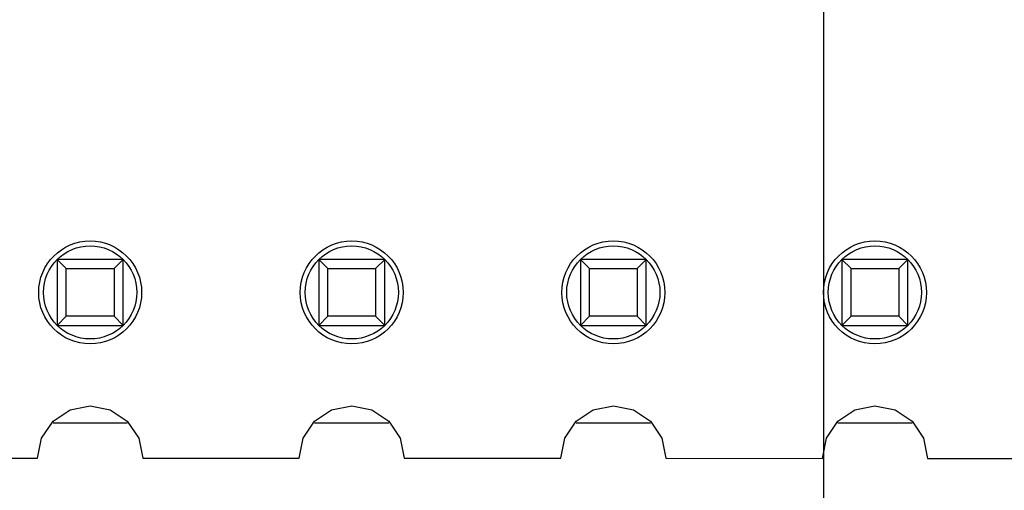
# Model space of a CAD drawing. Header units: millimetres. Extents: x 563 to 681, y 173 to 284.
# Tile 113 of 167: x 616.78 to 626.34, y 244.02 to 248.59. Entities that reach past the tile are written whole.
import ezdxf

# ---------------------------------------------------------------- set-up
doc = ezdxf.new("R2010")
doc.units = ezdxf.units.MM
doc.header["$LTSCALE"] = 30.734
doc.header["$PDMODE"] = 3
doc.header["$PDSIZE"] = 0.3125
doc.layers.get('0').update_dxf_attribs({"linetype": 'CONTINUOUS'})
doc.layers.get('Defpoints').update_dxf_attribs({"linetype": 'CONTINUOUS'})
doc.layers.add('dim', color=6, linetype='CONTINUOUS', lineweight=9)
doc.styles.add('Verdana', font='verdana.ttf', dxfattribs={"height": 2.5})
doc.dimstyles.new('aaaaaaaa 3.0', dxfattribs={"dimtxt": 2.5, "dimasz": 1.5, "dimexe": 1.25, "dimexo": 0.625, "dimtad": 1, "dimdec": 1, "dimzin": 9, "dimdsep": 46, "dimtxsty": 'Verdana', "dimcen": 0, "dimazin": 0, "dimtfac": 1, "dimtofl": 0, "dimtmove": 0, "dimatfit": 3, "dimfxl": 1, "dimlwd": 25, "dimlwe": 25, "dimarcsym": 0})

# ---------------------------------------------------------------- blocks, each defined once
blk = doc.blocks.new('*D25')
at = {"layer": 'Defpoints', "color": 0}
for p in [(632.6804, 246.5738), (610.3968, 245.3339), (632.6804, 233.3184)]:
    blk.add_point(p, dxfattribs=at)
at = {"layer": 'dim', "color": 0, "lineweight": 25}
for p, q in [((632.6804, 245.9488), (632.6804, 232.0684)), ((610.3968, 244.7089), (610.3968, 232.0684)), ((611.8968, 233.3184), (631.1804, 233.3184))]:
    blk.add_line(p, q, dxfattribs=at)
at = {"layer": 'dim', "color": 0}
for points in [[(611.8968, 233.5684), (611.8968, 233.0684), (610.3968, 233.3184)], [(631.1804, 233.0684), (631.1804, 233.5684), (632.6804, 233.3184)]]:
    blk.add_solid(points, dxfattribs=at)
at = {"layer": 'dim', "color": 0, "insert": (621.5386, 235.2454), "char_height": 2.5, "attachment_point": 5, "style": 'Verdana'}
blk.add_mtext('22.3', dxfattribs=at)
blk = doc.blocks.new('*D32')
at = {"layer": 'Defpoints', "color": 0}
for p in [(624.5856, 251.3188), (610.3968, 245.3339), (624.5856, 238.4478)]:
    blk.add_point(p, dxfattribs=at)
at = {"layer": 'dim', "color": 0, "lineweight": 25}
for p, q in [((624.5856, 250.6938), (624.5856, 237.1978)), ((610.3968, 244.7089), (610.3968, 237.1978)), ((611.8968, 238.4478), (623.0856, 238.4478))]:
    blk.add_line(p, q, dxfattribs=at)
at = {"layer": 'dim', "color": 0}
for points in [[(611.8968, 238.6978), (611.8968, 238.1978), (610.3968, 238.4478)], [(623.0856, 238.1978), (623.0856, 238.6978), (624.5856, 238.4478)]]:
    blk.add_solid(points, dxfattribs=at)
at = {"layer": 'dim', "color": 0, "insert": (617.4912, 240.3488), "char_height": 2.5, "attachment_point": 5, "style": 'Verdana'}
blk.add_mtext('14.2', dxfattribs=at)

msp = doc.modelspace()

# ---------------------------------------------------------------- linework, layer by layer
at = {"linetype": 'Continuous'}
for p, q in [((617.1455, 246.2639), (617.1455, 245.6239)), ((617.2336, 246.1757), (617.1455, 246.2639)), ((617.7855, 246.2639), (617.1455, 246.2639)), ((617.7855, 246.2639), (617.6973, 246.1757)), ((617.7855, 245.6239), (617.7855, 246.2639)), ((619.6855, 246.2639), (619.6855, 245.6239)), ((619.7736, 246.1757), (619.6855, 246.2639)), ((620.3255, 246.2639), (619.6855, 246.2639)), ((620.3255, 246.2639), (620.2373, 246.1757)), ((620.3255, 245.6239), (620.3255, 246.2639)), ((622.2255, 246.2639), (622.2255, 245.6239)), ((622.3136, 246.1757), (622.2255, 246.2639)), ((622.8655, 246.2639), (622.2255, 246.2639)), ((622.8655, 246.2639), (622.7773, 246.1757)), ((622.8655, 245.6239), (622.8655, 246.2639)), ((624.7655, 246.2639), (624.7655, 245.6239)), ((624.8536, 246.1757), (624.7655, 246.2639)), ((625.4055, 246.2639), (624.7655, 246.2639)), ((625.4055, 246.2639), (625.3173, 246.1757)), ((625.4055, 245.6239), (625.4055, 246.2639)), ((617.2336, 245.712), (617.2336, 246.1757)), ((617.2336, 246.1757), (617.6973, 246.1757)), ((617.6973, 246.1757), (617.6973, 245.712)), ((619.7736, 245.712), (619.7736, 246.1757)), ((619.7736, 246.1757), (620.2373, 246.1757)), ((620.2373, 246.1757), (620.2373, 245.712)), ((622.3136, 245.712), (622.3136, 246.1757)), ((622.3136, 246.1757), (622.7773, 246.1757)), ((622.7773, 246.1757), (622.7773, 245.712)), ((624.8536, 245.712), (624.8536, 246.1757)), ((624.8536, 246.1757), (625.3173, 246.1757)), ((625.3173, 246.1757), (625.3173, 245.712)), ((617.2336, 245.712), (617.1455, 245.6239)), ((617.6973, 245.712), (617.2336, 245.712)), ((617.7855, 245.6239), (617.6973, 245.712)), ((619.7736, 245.712), (619.6855, 245.6239)), ((620.2373, 245.712), (619.7736, 245.712)), ((620.3255, 245.6239), (620.2373, 245.712)), ((622.3136, 245.712), (622.2255, 245.6239)), ((622.7773, 245.712), (622.3136, 245.712)), ((622.8655, 245.6239), (622.7773, 245.712)), ((624.8536, 245.712), (624.7655, 245.6239)), ((625.3173, 245.712), (624.8536, 245.712)), ((625.4055, 245.6239), (625.3173, 245.712)), ((617.1455, 245.6239), (617.7855, 245.6239)), ((619.6855, 245.6239), (620.3255, 245.6239)), ((622.2255, 245.6239), (622.8655, 245.6239)), ((624.7655, 245.6239), (625.4055, 245.6239)), ((617.105, 244.6943), (617.2704, 244.8048)), ((617.2704, 244.8048), (617.4655, 244.8436)), ((617.4655, 244.8436), (617.6606, 244.8048)), ((617.6606, 244.8048), (617.826, 244.6943)), ((619.645, 244.6943), (619.8104, 244.8048)), ((619.8104, 244.8048), (620.0055, 244.8436)), ((620.0055, 244.8436), (620.2006, 244.8048)), ((620.2006, 244.8048), (620.366, 244.6943)), ((622.185, 244.6943), (622.3504, 244.8048)), ((622.3504, 244.8048), (622.5455, 244.8436)), ((622.5455, 244.8436), (622.7406, 244.8048)), ((622.7406, 244.8048), (622.906, 244.6943)), ((624.725, 244.6943), (624.8904, 244.8048)), ((624.8904, 244.8048), (625.0855, 244.8436)), ((625.0855, 244.8436), (625.2806, 244.8048)), ((625.2806, 244.8048), (625.446, 244.6943)), ((616.9945, 244.5289), (617.105, 244.6943)), ((617.826, 244.6739), (617.105, 244.6739)), ((617.826, 244.6943), (617.9365, 244.5289)), ((619.5345, 244.5289), (619.645, 244.6943)), ((620.366, 244.6739), (619.645, 244.6739)), ((620.366, 244.6943), (620.4765, 244.5289)), ((622.0745, 244.5289), (622.185, 244.6943)), ((622.906, 244.6739), (622.185, 244.6739)), ((622.906, 244.6943), (623.0165, 244.5289)), ((624.6145, 244.5289), (624.725, 244.6943)), ((625.446, 244.6739), (624.725, 244.6739)), ((625.446, 244.6943), (625.5565, 244.5289)), ((616.9555, 244.3332), (616.9945, 244.5289)), ((617.9365, 244.5289), (617.9754, 244.333)), ((619.4955, 244.3328), (619.5345, 244.5289)), ((620.4765, 244.5289), (620.5155, 244.3327)), ((622.0354, 244.3325), (622.0745, 244.5289)), ((623.0165, 244.5289), (623.0556, 244.3324)), ((624.5753, 244.3322), (624.6145, 244.5289)), ((625.5565, 244.5289), (625.5956, 244.3321)), ((615.4354, 244.3334), (616.9555, 244.3332)), ((617.9754, 244.333), (619.4955, 244.3328)), ((620.5155, 244.3327), (622.0354, 244.3325)), ((623.0556, 244.3324), (624.5753, 244.3322)), ((625.5956, 244.3321), (627.1153, 244.3319))]:
    msp.add_line(p, q, dxfattribs=at)
for centre, radius in [((617.4655, 245.9439), 0.5), ((617.4655, 245.9439), 0.4525), ((620.0055, 245.9439), 0.5), ((620.0055, 245.9439), 0.4525), ((622.5455, 245.9439), 0.5), ((622.5455, 245.9439), 0.4525), ((625.0855, 245.9439), 0.5), ((625.0855, 245.9439), 0.4525)]:
    msp.add_circle(centre, radius, dxfattribs=at)

# ---------------------------------------------------------------- dimensions: what is measured, and where the dimension line sits
at = {"layer": 'dim'}
for base, p2, picture, middle in [((624.5856, 238.4478), (624.5856, 251.3188), '*D32', (617.4912, 240.3488)), ((632.6804, 233.3184), (632.6804, 246.5738), '*D25', (621.5386, 235.2454))]:
    dim = msp.add_linear_dim(base=base, p1=(610.3968, 245.3339), p2=p2, dimstyle='aaaaaaaa 3.0', dxfattribs=at)
    dim.commit()
    dim.dimension.update_dxf_attribs({"geometry": picture, "text_midpoint": middle})

doc.saveas('drawing.dxf')
